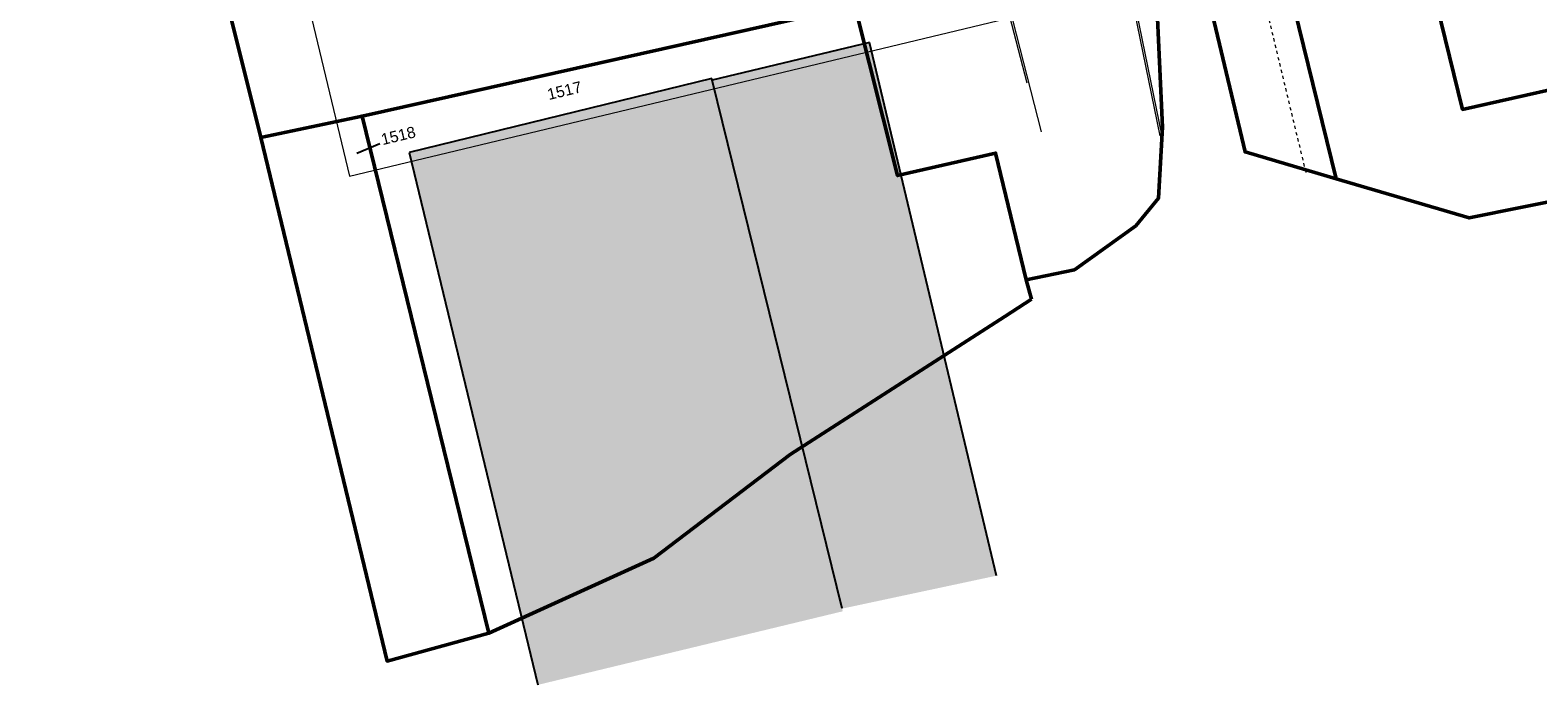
# Model space of a CAD drawing. Header units: metres. Extents: x 311004 to 311786, y 5688269 to 5688759.
# Tile 2 of 96: x 311135 to 311253, y 5688269 to 5688320. Entities that reach past the tile are written whole.
import ezdxf

# ---------------------------------------------------------------- set-up
doc = ezdxf.new("R2010")
doc.units = ezdxf.units.M
for name, pattern in [('1600.2028', [0]), ('2.10', [0.5, 0.25, -0.25]), ('2.7', [0]), ('2.8', [0])]:
    doc.linetypes.add(name, pattern=pattern)
doc.layers.get('0').update_dxf_attribs({"color": 1, "linetype": 'CONTINUOUS'})
for name, color, linetype in [('Fernwärme', 202, 'CONTINUOUS'), ('Flurstücke_Grenzpunkte', 51, 'CONTINUOUS'), ('Gebäude', 7, 'CONTINUOUS'), ('Plottbox', 193, 'CONTINUOUS'), ('Stromversorgung', 1, 'CONTINUOUS')]:
    doc.layers.add(name, color=color, linetype=linetype)
doc.styles.add('K 10 700 - Flurstücksnummer', font='Arial.ttf')
doc.styles.add('K 10 700 - Schrägstrich als Bruchstrich interpretiert', font='Arial.ttf')

# ---------------------------------------------------------------- blocks, each defined once
blk = doc.blocks.new('Grenzpunkt_ Abm. nach Quellenlage n. zu spezifizieren')
at = {"lineweight": -2}
blk.add_hatch(color=0, dxfattribs=at).paths.add_polyline_path([(0.165, 0), (0.159378, -0.042705), (0.142894, -0.0825), (0.116673, -0.116673), (0.0825, -0.142894), (0.042705, -0.159378), (0, -0.165), (-0.042705, -0.159378), (-0.0825, -0.142894), (-0.116673, -0.116673), (-0.142894, -0.0825), (-0.159378, -0.042705), (-0.165, 0), (-0.159378, 0.042705), (-0.142894, 0.0825), (-0.116673, 0.116673), (-0.0825, 0.142894), (-0.042705, 0.159378), (0, 0.165), (0.042705, 0.159378), (0.0825, 0.142894), (0.116673, 0.116673), (0.142894, 0.0825), (0.159378, 0.042705)], flags=0)
at = {"color": 0, "lineweight": -2}
blk.add_lwpolyline([(0.142894, -0.0825, -0.5773502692), (-0.142894, -0.0825, -0.5773502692), (0, 0.165, -0.5773502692)], format="xyb", close=True, dxfattribs=at)
blk = doc.blocks.new('O126')
at = {"layer": 'Flurstücke_Grenzpunkte', "color": 8, "linetype": '1600.2028', "lineweight": 50}
for points in [[(311213.236, 5688299.36), (311212.823, 5688300.865), (311210.444, 5688310.744), (311202.822, 5688308.995), (311199.504, 5688322.19), (311161.186, 5688313.62)], [(311161.186, 5688313.62), (311171.026, 5688273.373)]]:
    blk.add_lwpolyline(points, dxfattribs=at)
at = {"layer": 'Flurstücke_Grenzpunkte', "color": 7, "linetype": '1600.2028', "lineweight": 50}
blk.add_lwpolyline([(311171.026, 5688273.373), (311183.856, 5688279.214), (311194.455, 5688287.293), (311211.16, 5688298.014), (311213.236, 5688299.36)], dxfattribs=at)
at = {"layer": 'Flurstücke_Grenzpunkte', "color": 7, "lineweight": 35, "insert": (311176.915131, 5688315.598724), "char_height": 0.875, "attachment_point": 5, "rotation": 13.49997866, "line_spacing_factor": 0.84, "style": 'K 10 700 - Flurstücksnummer'}
blk.add_mtext('1517', dxfattribs=at)
blk = doc.blocks.new('O294')
at = {"layer": 'Flurstücke_Grenzpunkte', "color": 7, "linetype": '1600.2028', "lineweight": 50}
blk.add_lwpolyline([(311287.785, 5688356.437), (311284.673, 5688371.21), (311283.885, 5688370.971), (311277.239, 5688382.048), (311232.721, 5688371.374), (311246.763, 5688314.142), (311301.555, 5688326.515), (311298.871, 5688328.698), (311295.731, 5688337.735), (311296.209, 5688339.805), (311291.014, 5688340.982), (311288.293, 5688353.983, 1.0097017)], format="xyb", close=True, dxfattribs=at)
at = {"layer": 'Flurstücke_Grenzpunkte', "color": 7, "lineweight": 35, "insert": (311242.99, 5688363.573), "char_height": 0.875, "attachment_point": 5, "rotation": 13.49998, "line_spacing_factor": 0.84, "style": 'K 10 700 - Schrägstrich als Bruchstrich interpretiert'}
blk.add_mtext('\\S1666/1;', dxfattribs=at)
blk = doc.blocks.new('O429')
at = {"layer": 'Flurstücke_Grenzpunkte', "color": 7, "linetype": '1600.2028', "lineweight": 50}
blk.add_lwpolyline([(311222.968, 5688322.95), (311227.317, 5688321.49), (311229.849, 5688310.827), (311236.918, 5688308.745), (311220.93, 5688373.906), (311216.275, 5688373.29), (311216.951, 5688369.412), (311220.923, 5688346.758), (311222.343, 5688336.868)], close=True, dxfattribs=at)
at = {"layer": 'Flurstücke_Grenzpunkte', "color": 7, "lineweight": 35, "insert": (311222.29672, 5688349.015705), "char_height": 0.875, "attachment_point": 5, "rotation": 13.49997866, "line_spacing_factor": 0.84, "style": 'K 10 700 - Schrägstrich als Bruchstrich interpretiert'}
blk.add_mtext('\\S1779/2;', dxfattribs=at)
blk = doc.blocks.new('O546')
at = {"layer": 'Flurstücke_Grenzpunkte', "color": 7, "linetype": '1600.2028', "lineweight": 50}
blk.add_lwpolyline([(311220.93, 5688373.906), (311236.918, 5688308.745), (311247.273, 5688305.695), (311255.514, 5688307.374), (311258.352, 5688308.514), (311260.165, 5688306.021), (311301.056, 5688315.255), (311307.818, 5688316.782), (311306.803, 5688321.278), (311305.696, 5688323.146), (311301.555, 5688326.515), (311246.763, 5688314.142), (311232.721, 5688371.374), (311231.748, 5688375.338)], close=True, dxfattribs=at)
at = {"layer": 'Flurstücke_Grenzpunkte', "color": 7, "lineweight": 35, "insert": (311228.963, 5688362.364), "char_height": 0.875, "attachment_point": 5, "rotation": 13.49998, "line_spacing_factor": 0.84, "style": 'K 10 700 - Schrägstrich als Bruchstrich interpretiert'}
blk.add_mtext('\\S1664/2;', dxfattribs=at)
blk = doc.blocks.new('O667')
at = {"layer": 'Flurstücke_Grenzpunkte', "color": 7, "linetype": 'Continuous', "lineweight": 25}
blk.add_line((311162.543355, 5688311.471896), (311160.765082, 5688310.707543), dxfattribs=at)
at = {"layer": 'Flurstücke_Grenzpunkte', "color": 8, "linetype": '1600.2028', "lineweight": 50}
blk.add_lwpolyline([(311171.026, 5688273.373), (311161.186, 5688313.62), (311153.293, 5688311.958)], dxfattribs=at)
at = {"layer": 'Flurstücke_Grenzpunkte', "color": 7, "linetype": '1600.2028', "lineweight": 50}
blk.add_lwpolyline([(311153.293, 5688311.958), (311163.121, 5688271.214), (311171.026, 5688273.373)], dxfattribs=at)
at = {"layer": 'Flurstücke_Grenzpunkte', "color": 7, "lineweight": 35, "insert": (311163.990389, 5688312.093874), "char_height": 0.875, "attachment_point": 5, "rotation": 13.49997866, "line_spacing_factor": 0.84, "style": 'K 10 700 - Flurstücksnummer'}
blk.add_mtext('1518', dxfattribs=at)
blk = doc.blocks.new('O807')
at = {"layer": 'Flurstücke_Grenzpunkte', "color": 8, "linetype": '1600.2028', "lineweight": 50}
for points in [[(311210.614, 5688405.752), (311208.756, 5688414.772), (311202.802, 5688413.395), (311166.016, 5688404.497), (311166.686, 5688401.201), (311132.995, 5688393.201), (311153.293, 5688311.958), (311161.186, 5688313.62)], [(311161.186, 5688313.62), (311199.504, 5688322.19), (311202.822, 5688308.995), (311210.444, 5688310.744), (311212.823, 5688300.865), (311216.579, 5688301.663), (311221.346, 5688305.082), (311223.118, 5688307.235), (311223.425, 5688312.751)]]:
    blk.add_lwpolyline(points, dxfattribs=at)
at = {"layer": 'Flurstücke_Grenzpunkte', "color": 7, "linetype": '1600.2028', "lineweight": 50}
blk.add_lwpolyline([(311223.425, 5688312.751), (311222.968, 5688322.95), (311217.035, 5688324.941), (311208.961, 5688350.783), (311214.843, 5688373.1), (311216.275, 5688373.29), (311210.614, 5688405.752)], dxfattribs=at)
at = {"layer": 'Flurstücke_Grenzpunkte', "color": 7, "lineweight": 35, "insert": (311172.401, 5688367.243), "char_height": 0.875, "attachment_point": 5, "rotation": 13.49998, "line_spacing_factor": 0.84, "style": 'K 10 700 - Schrägstrich als Bruchstrich interpretiert'}
blk.add_mtext('\\S1516/1;', dxfattribs=at)

msp = doc.modelspace()

# ---------------------------------------------------------------- hatches: boundary and pattern name
at = {"layer": 'Gebäude', "lineweight": 25, "true_color": 0xa6a6a6}
msp.add_hatch(color=253, dxfattribs=at).paths.add_polyline_path([(311210.524, 5688277.857), (311198.51, 5688275.292), (311198.552, 5688275.084), (311174.85, 5688269.361), (311164.838, 5688310.783), (311188.37, 5688316.548), (311188.405, 5688316.412), (311200.633, 5688319.342)], flags=0)

# ---------------------------------------------------------------- linework, layer by layer
at = {"layer": 'Fernwärme', "color": 7, "linetype": '2.10', "lineweight": 13}
msp.add_line((311206.554, 5688425.646), (311234.576, 5688309.179), dxfattribs=at)
at = {"layer": 'Flurstücke_Grenzpunkte', "color": 7, "linetype": 'Continuous', "lineweight": 25}
msp.add_line((311162.543355, 5688311.471896), (311160.765082, 5688310.707543), dxfattribs=at)
at = {"layer": 'Gebäude', "color": 7, "linetype": '2.7', "lineweight": 25}
for p, q in [((311200.633, 5688319.342), (311188.405, 5688316.412)), ((311210.524, 5688277.857), (311200.633, 5688319.342)), ((311188.37, 5688316.548), (311164.838, 5688310.783)), ((311188.405, 5688316.412), (311188.37, 5688316.548)), ((311198.51, 5688275.292), (311188.405, 5688316.412)), ((311164.838, 5688310.783), (311174.85, 5688269.361))]:
    msp.add_line(p, q, dxfattribs=at)
at = {"layer": 'Plottbox', "color": 7, "linetype": 'Continuous', "lineweight": 18}
msp.add_lwpolyline([(311160.207663, 5688308.936479), (311357.355665, 5688356.267527), (311308.85739, 5688558.277378), (311111.709389, 5688510.94633)], close=True, dxfattribs=at)
at = {"layer": 'Stromversorgung', "color": 134, "linetype": '2.8', "lineweight": 13}
for p, q in [((311223.237, 5688312.069), (311219.124, 5688332.313)), ((311223.391, 5688312.064), (311219.273, 5688332.332))]:
    msp.add_line(p, q, dxfattribs=at)
at = {"layer": 'Stromversorgung', "color": 3, "linetype": '2.8', "lineweight": 13}
for p, q in [((311212.889, 5688316.187), (311211.372, 5688322.076)), ((311214.014, 5688312.403), (311211.518, 5688322.109))]:
    msp.add_line(p, q, dxfattribs=at)

# ---------------------------------------------------------------- block references
at = {"layer": 'Flurstücke_Grenzpunkte', "color": 7, "true_color": 0xffffff}
for name in ['O807', 'O294', 'O546', 'O429', 'O126', 'O667']:
    msp.add_blockref(name, (0, 0), dxfattribs=at)
at = {"layer": 'Flurstücke_Grenzpunkte', "color": 8, "xscale": 0.5, "yscale": 0.5}
msp.add_blockref('Grenzpunkt_ Abm. nach Quellenlage n. zu spezifizieren', (311161.186, 5688313.62), dxfattribs=at)

# ---------------------------------------------------------------- texts
at = {"layer": 'Flurstücke_Grenzpunkte', "color": 7, "lineweight": 35, "char_height": 0.875, "attachment_point": 5, "rotation": 13.49997866, "line_spacing_factor": 0.84, "style": 'K 10 700 - Flurstücksnummer'}
for s, insert in [('1517', (311176.915131, 5688315.598724)), ('1518', (311163.990389, 5688312.093874))]:
    msp.add_mtext(s, dxfattribs=dict(at, insert=insert))

doc.saveas('drawing.dxf')
